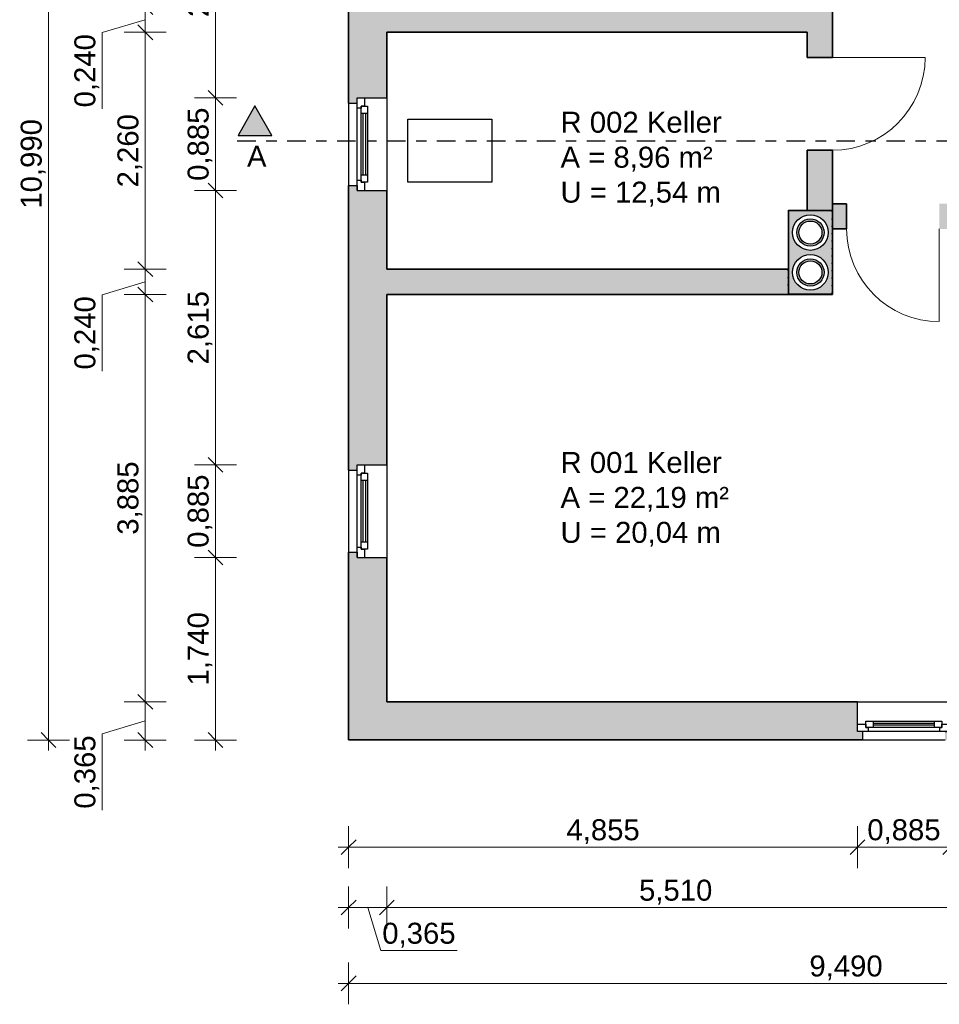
# Model space of a CAD drawing. Header units: millimetres. Extents: x 5 to 471, y 35 to 84.
# Tile 18 of 34: x 257.49 to 266.26, y 37.14 to 46.53. Entities that reach past the tile are written whole.
import ezdxf

# ---------------------------------------------------------------- set-up
doc = ezdxf.new("R2010")
doc.units = ezdxf.units.MM
doc.header["$MEASUREMENT"] = 0
doc.linetypes.add('Strichpunktlinie', pattern=[0.335139, 0.176389, -0.088194, 0, -0.070556])
doc.linetypes.add('Wipeout_Contour', pattern=[1, 0, -1])
for name, color, linetype, lineweight in [('1 Wandschnitt', 250, 'Continuous', 35), ('2 Türen', 252, 'Continuous', 18), ('3 Raumstempel', 251, 'Continuous', 15), ('4 Schraffuren', 252, 'Continuous', 13), ('5 Bemassung', 250, 'Continuous', 15)]:
    doc.layers.add(name, color=color, linetype=linetype, lineweight=lineweight)
for name, color, linetype in [('A_1 Sanitär', 7, 'Continuous'), ('P_ZE_BILD', 7, 'Continuous'), ('R_NT_INNENWAND', 7, 'Continuous'), ('R_TR_AUSSENWAND', 7, 'Continuous')]:
    doc.layers.add(name, color=color, linetype=linetype)
doc.styles.add('Cord 50', font='ARIAL.TTF', dxfattribs={"height": 0.2})
doc.styles.add('ERSTELLTER_STIL_1', font='ARIAL.TTF')
doc.styles.get("Standard").update_dxf_attribs({"font": 'txt', "bigfont": 'BIGFONT.SHX'})
doc.dimstyles.new('Cord 50', dxfattribs={"dimscale": 0, "dimtxt": 1, "dimasz": 0.005, "dimexe": 0.01, "dimexo": 0.03, "dimgap": 0.027, "dimtad": 1, "dimdec": 3, "dimzin": 0, "dimdsep": 46, "dimlunit": 6, "dimtxsty": 'Cord 50', "dimblk": 'MASSKETTE', "dimcen": 0.009, "dimse1": 1, "dimse2": 1, "dimclrd": 256, "dimclre": 256, "dimclrt": 256, "dimazin": 0, "dimtfac": 1, "dimtdec": 3, "dimtmove": 1, "dimatfit": 3, "dimldrblk": 'MASSKETTE', "dimfxl": 1, "dimtolj": 1, "dimtzin": 0, "dimlwd": -1, "dimlwe": -1, "dimarcsym": 0})
pattern_1 = [(45, (251.732174, 0.226745), (-0.03535534, 0.03535534), [])]

# ---------------------------------------------------------------- blocks, each defined once
blk = doc.blocks.new('Wand_59_2', base_point=(265.2412, 44.7142))
at = {"layer": 'R_NT_INNENWAND', "linetype": 'Continuous'}
h = blk.add_hatch(dxfattribs=at)
h.set_pattern_fill('MW_HLZ_0002', color=256, style=0, pattern_type=2)
h.set_pattern_definition(pattern_1)
h.paths.add_polyline_path([(265.2412, 44.7132), (265.2412, 43.9152), (265.2422, 43.9142), (265.2422, 44.7142)], flags=0)
for p, q in [((265.2412, 44.7132), (265.2412, 43.9152)), ((265.2422, 43.9142), (265.2422, 44.7142))]:
    blk.add_line(p, q, dxfattribs=at)
blk = doc.blocks.new('Wand_60_2', base_point=(265.2412, 43.9152))
at = {"layer": 'R_NT_INNENWAND', "linetype": 'Continuous'}
h = blk.add_hatch(dxfattribs=at)
h.set_pattern_fill('MW_HLZ_0002', color=256, style=0, pattern_type=2)
h.set_pattern_definition(pattern_1)
h.paths.add_polyline_path([(265.2412, 43.9152), (264.8232, 43.9152), (264.8222, 43.9142), (265.2422, 43.9142)], flags=0)
for p, q in [((264.8222, 43.9142), (265.2422, 43.9142)), ((265.2412, 43.9152), (264.8232, 43.9152))]:
    blk.add_line(p, q, dxfattribs=at)
blk = doc.blocks.new('Wand_61_2', base_point=(264.8222, 43.9142))
at = {"layer": 'R_NT_INNENWAND', "linetype": 'Continuous'}
h = blk.add_hatch(dxfattribs=at)
h.set_pattern_fill('MW_HLZ_0002', color=256, style=0, pattern_type=2)
h.set_pattern_definition(pattern_1)
h.paths.add_polyline_path([(264.8222, 43.9142), (264.8222, 44.1542), (264.8212, 44.1542)], flags=0)
for p, q in [((264.8222, 44.1542), (264.8212, 44.1542)), ((264.8222, 43.9142), (264.8222, 44.1542))]:
    blk.add_line(p, q, dxfattribs=at)
blk.add_point((264.8212, 44.1542), dxfattribs=at)
blk = doc.blocks.new('Wand_63_2', base_point=(264.8232, 43.9152))
at = {"layer": 'R_NT_INNENWAND', "linetype": 'Continuous'}
h = blk.add_hatch(dxfattribs=at)
h.set_pattern_fill('MW_HLZ_0002', color=256, style=0, pattern_type=2)
h.set_pattern_definition(pattern_1)
h.paths.add_polyline_path([(264.8232, 43.9152), (264.8232, 44.7132), (264.8222, 44.7132), (264.8222, 43.9142)], flags=0)
for p, q in [((264.8222, 44.7132), (264.8222, 43.9142)), ((264.8232, 43.9152), (264.8232, 44.7132))]:
    blk.add_line(p, q, dxfattribs=at)
blk = doc.blocks.new('Wand_64_2', base_point=(264.8222, 44.7142))
at = {"layer": 'R_NT_INNENWAND', "linetype": 'Continuous'}
h = blk.add_hatch(dxfattribs=at)
h.set_pattern_fill('MW_HLZ_0002', color=256, style=0, pattern_type=2)
h.set_pattern_definition(pattern_1)
h.paths.add_polyline_path([(264.8222, 44.7132), (265.2412, 44.7132), (265.2422, 44.7142), (264.8222, 44.7142)], flags=0)
for p, q in [((265.0022, 44.7142), (264.8222, 44.7142)), ((264.8222, 44.7142), (264.8222, 44.7132)), ((264.8232, 44.7132), (265.2412, 44.7132)), ((265.2422, 44.7142), (265.2412, 44.7142))]:
    blk.add_line(p, q, dxfattribs=at)
blk = doc.blocks.new('Schornstein_2_Zug 14_3')
at = {"layer": 'A_1 Sanitär', "linetype": 'Continuous'}
for p, q in [((-0.4, 0.21), (0.4, 0.21)), ((-0.4, -0.21), (-0.4, 0.21)), ((0.4, -0.21), (0.4, 0.21)), ((0.4, -0.21), (-0.4, -0.21))]:
    blk.add_line(p, q, dxfattribs=at)
for centre, radius in [((-0.19, 0), 0.17), ((-0.19, 0), 0.13), ((-0.19, 0), 0.11), ((0.19, 0), 0.17), ((0.19, 0), 0.13), ((0.19, 0), 0.11)]:
    blk.add_circle(centre, radius, dxfattribs=at)
blk = doc.blocks.new('1-Flügelfenster 14_7')
at = {"layer": 'R_TR_AUSSENWAND', "linetype": 'Continuous'}
for p, q in [((-0.3925, 0.08), (0.3925, 0.08)), ((-0.4425, -0.285), (0.4425, -0.285))]:
    blk.add_line(p, q, dxfattribs=at)
at = {"color": 254, "linetype": 'Wipeout_Contour', "lineweight": 0, "ltscale": 2.990836}
blk.add_wipeout([(-0.3425, 0), (-0.3425, -0.04), (0.3425, -0.04), (0.3425, 0)], dxfattribs=at).dxf.layer = 'R_TR_AUSSENWAND'
at = {"color": 254, "linetype": 'Wipeout_Contour', "lineweight": 0, "ltscale": 4.470569}
blk.add_wipeout([(-0.4425, -0.07), (-0.3625, -0.07), (-0.3625, -0.04), (-0.3425, -0.04), (-0.3425, 0), (-0.4425, 0)], dxfattribs=at).dxf.layer = 'R_TR_AUSSENWAND'
at = {"color": 254, "linetype": 'Wipeout_Contour', "lineweight": 0, "ltscale": 4.439402}
blk.add_wipeout([(0.4425, 0), (0.3425, 0), (0.3425, -0.04), (0.3625, -0.04), (0.3625, -0.07), (0.4425, -0.07)], dxfattribs=at).dxf.layer = 'R_TR_AUSSENWAND'
at = {"color": 254, "linetype": 'Wipeout_Contour', "lineweight": 0, "ltscale": 2.951685}
blk.add_wipeout([(-0.2925, -0.04), (-0.2925, -0.06), (0.2925, -0.06), (0.2925, -0.04)], dxfattribs=at).dxf.layer = 'R_TR_AUSSENWAND'
at = {"layer": 'R_TR_AUSSENWAND', "linetype": 'Continuous'}
for p, q in [((-0.4425, 0), (-0.4425, -0.07)), ((0.4425, 0), (0.4425, -0.07))]:
    blk.add_line(p, q, dxfattribs=at)
at = {"color": 254, "linetype": 'Wipeout_Contour', "lineweight": 0, "ltscale": 2.957543}
blk.add_wipeout([(-0.2925, -0.08), (-0.2925, -0.1), (0.2925, -0.1), (0.2925, -0.08)], dxfattribs=at).dxf.layer = 'R_TR_AUSSENWAND'
at = {"color": 254, "linetype": 'Wipeout_Contour', "lineweight": 0, "ltscale": 3.00026}
blk.add_wipeout([(-0.3625, -0.04), (-0.3625, -0.1), (-0.2925, -0.1), (-0.2925, -0.04)], dxfattribs=at).dxf.layer = 'R_TR_AUSSENWAND'
at = {"color": 254, "linetype": 'Wipeout_Contour', "lineweight": 0, "ltscale": 2.994327}
blk.add_wipeout([(0.2925, -0.04), (0.2925, -0.1), (0.3625, -0.1), (0.3625, -0.04)], dxfattribs=at).dxf.layer = 'R_TR_AUSSENWAND'
at = {"layer": 'R_TR_AUSSENWAND', "linetype": 'Continuous'}
for p, q in [((-0.3425, 0), (-0.4425, 0)), ((-0.3925, 0), (-0.4425, 0)), ((0.3425, 0), (-0.3425, 0)), ((-0.3425, -0.04), (-0.3425, 0)), ((0.4425, 0), (0.3425, 0)), ((0.3425, 0), (0.3425, -0.04)), ((0.3925, 0), (0.4425, 0)), ((-0.4425, -0.07), (-0.3625, -0.07)), ((-0.3625, -0.07), (-0.3625, -0.04)), ((-0.3625, -0.04), (-0.3425, -0.04)), ((-0.3625, -0.04), (-0.3625, -0.1)), ((0.3425, -0.04), (0.3625, -0.04)), ((0.3625, -0.04), (0.3625, -0.07)), ((0.3625, -0.1), (0.3625, -0.04)), ((0.3625, -0.07), (0.4425, -0.07))]:
    blk.add_line(p, q, dxfattribs=at)
at = {"color": 254, "linetype": 'Wipeout_Contour', "lineweight": 0, "ltscale": 2.954189}
blk.add_wipeout([(-0.2925, -0.08), (0.2925, -0.08), (0.2925, -0.06), (-0.2925, -0.06)], dxfattribs=at).dxf.layer = 'R_TR_AUSSENWAND'
at = {"layer": 'R_TR_AUSSENWAND', "linetype": 'Continuous'}
for p, q in [((-0.2925, -0.04), (-0.3625, -0.04)), ((0.2925, -0.04), (-0.2925, -0.04)), ((-0.2925, -0.1), (-0.2925, -0.04)), ((0.2925, -0.06), (-0.2925, -0.06)), ((-0.2925, -0.08), (0.2925, -0.08)), ((0.2925, -0.04), (0.2925, -0.1)), ((0.3625, -0.04), (0.2925, -0.04)), ((-0.3625, -0.1), (-0.2925, -0.1)), ((-0.2925, -0.1), (0.2925, -0.1)), ((0.2925, -0.1), (0.3625, -0.1))]:
    blk.add_line(p, q, dxfattribs=at)
blk = doc.blocks.new('1-Flügelfenster 14_5')
at = {"layer": 'R_TR_AUSSENWAND', "linetype": 'Continuous'}
for p, q in [((-0.3925, 0.08), (0.3925, 0.08)), ((-0.4425, -0.285), (0.4425, -0.285))]:
    blk.add_line(p, q, dxfattribs=at)
at = {"color": 254, "linetype": 'Wipeout_Contour', "lineweight": 0, "ltscale": 2.990836}
blk.add_wipeout([(-0.3425, 0), (-0.3425, -0.04), (0.3425, -0.04), (0.3425, 0)], dxfattribs=at).dxf.layer = 'R_TR_AUSSENWAND'
at = {"color": 254, "linetype": 'Wipeout_Contour', "lineweight": 0, "ltscale": 4.470569}
blk.add_wipeout([(-0.4425, -0.07), (-0.3625, -0.07), (-0.3625, -0.04), (-0.3425, -0.04), (-0.3425, 0), (-0.4425, 0)], dxfattribs=at).dxf.layer = 'R_TR_AUSSENWAND'
at = {"color": 254, "linetype": 'Wipeout_Contour', "lineweight": 0, "ltscale": 4.439402}
blk.add_wipeout([(0.4425, 0), (0.3425, 0), (0.3425, -0.04), (0.3625, -0.04), (0.3625, -0.07), (0.4425, -0.07)], dxfattribs=at).dxf.layer = 'R_TR_AUSSENWAND'
at = {"color": 254, "linetype": 'Wipeout_Contour', "lineweight": 0, "ltscale": 2.951685}
blk.add_wipeout([(-0.2925, -0.04), (-0.2925, -0.06), (0.2925, -0.06), (0.2925, -0.04)], dxfattribs=at).dxf.layer = 'R_TR_AUSSENWAND'
at = {"layer": 'R_TR_AUSSENWAND', "linetype": 'Continuous'}
for p, q in [((-0.4425, 0), (-0.4425, -0.07)), ((0.4425, 0), (0.4425, -0.07))]:
    blk.add_line(p, q, dxfattribs=at)
at = {"color": 254, "linetype": 'Wipeout_Contour', "lineweight": 0, "ltscale": 2.957543}
blk.add_wipeout([(-0.2925, -0.08), (-0.2925, -0.1), (0.2925, -0.1), (0.2925, -0.08)], dxfattribs=at).dxf.layer = 'R_TR_AUSSENWAND'
at = {"color": 254, "linetype": 'Wipeout_Contour', "lineweight": 0, "ltscale": 3.00026}
blk.add_wipeout([(-0.3625, -0.04), (-0.3625, -0.1), (-0.2925, -0.1), (-0.2925, -0.04)], dxfattribs=at).dxf.layer = 'R_TR_AUSSENWAND'
at = {"color": 254, "linetype": 'Wipeout_Contour', "lineweight": 0, "ltscale": 2.994327}
blk.add_wipeout([(0.2925, -0.04), (0.2925, -0.1), (0.3625, -0.1), (0.3625, -0.04)], dxfattribs=at).dxf.layer = 'R_TR_AUSSENWAND'
at = {"layer": 'R_TR_AUSSENWAND', "linetype": 'Continuous'}
for p, q in [((-0.3425, 0), (-0.4425, 0)), ((-0.3925, 0), (-0.4425, 0)), ((0.3425, 0), (-0.3425, 0)), ((-0.3425, -0.04), (-0.3425, 0)), ((0.4425, 0), (0.3425, 0)), ((0.3425, 0), (0.3425, -0.04)), ((0.3925, 0), (0.4425, 0)), ((-0.4425, -0.07), (-0.3625, -0.07)), ((-0.3625, -0.07), (-0.3625, -0.04)), ((-0.3625, -0.04), (-0.3425, -0.04)), ((-0.3625, -0.04), (-0.3625, -0.1)), ((0.3425, -0.04), (0.3625, -0.04)), ((0.3625, -0.04), (0.3625, -0.07)), ((0.3625, -0.1), (0.3625, -0.04)), ((0.3625, -0.07), (0.4425, -0.07))]:
    blk.add_line(p, q, dxfattribs=at)
at = {"color": 254, "linetype": 'Wipeout_Contour', "lineweight": 0, "ltscale": 2.954189}
blk.add_wipeout([(-0.2925, -0.08), (0.2925, -0.08), (0.2925, -0.06), (-0.2925, -0.06)], dxfattribs=at).dxf.layer = 'R_TR_AUSSENWAND'
at = {"layer": 'R_TR_AUSSENWAND', "linetype": 'Continuous'}
for p, q in [((-0.2925, -0.04), (-0.3625, -0.04)), ((0.2925, -0.04), (-0.2925, -0.04)), ((-0.2925, -0.1), (-0.2925, -0.04)), ((0.2925, -0.06), (-0.2925, -0.06)), ((-0.2925, -0.08), (0.2925, -0.08)), ((0.2925, -0.04), (0.2925, -0.1)), ((0.3625, -0.04), (0.2925, -0.04)), ((-0.3625, -0.1), (-0.2925, -0.1)), ((-0.2925, -0.1), (0.2925, -0.1)), ((0.2925, -0.1), (0.3625, -0.1))]:
    blk.add_line(p, q, dxfattribs=at)
blk = doc.blocks.new('MASSKETTE')
at = {"layer": '5 Bemassung'}
for p, q in [((0, -40), (0, 40)), ((0, 0), (-40, 0)), ((-14.1, -14.1), (0, 0)), ((0, 0), (14.1, 14.1)), ((0, 0), (20, 0)), ((0, 0), (0, 0))]:
    blk.add_line(p, q, dxfattribs=at)
blk = doc.blocks.new('*D589')
at = {"layer": '5 Bemassung'}
blk.add_line((266.3622, 38.6424), (265.4872, 38.6424), dxfattribs=at)
at = {"layer": 'Defpoints', "color": 0}
for p in [(265.4822, 39.9217), (266.3672, 39.9217), (265.4822, 38.6424)]:
    blk.add_point(p, dxfattribs=at)
at = {"layer": '5 Bemassung', "xscale": 0.005000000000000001, "yscale": 0.005000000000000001, "zscale": 0.005000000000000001, "rotation": 180}
blk.add_blockref('MASSKETTE', (265.4822, 38.6424), dxfattribs=at)
at = {"layer": '5 Bemassung', "xscale": 0.005000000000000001, "yscale": 0.005000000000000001, "zscale": 0.005000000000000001}
blk.add_blockref('MASSKETTE', (266.3672, 38.6424), dxfattribs=at)
at = {"layer": '5 Bemassung', "insert": (265.9247, 38.7895), "char_height": 0.2, "attachment_point": 5, "style": 'Cord 50'}
blk.add_mtext('\\A1;0,885', dxfattribs=at)
blk = doc.blocks.new('*D590')
at = {"layer": '5 Bemassung'}
blk.add_line((265.4772, 38.6424), (260.6322, 38.6424), dxfattribs=at)
at = {"layer": 'Defpoints', "color": 0}
for p in [(265.4822, 39.9217), (260.6272, 39.6642), (260.6272, 38.6424)]:
    blk.add_point(p, dxfattribs=at)
at = {"layer": '5 Bemassung', "xscale": 0.005000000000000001, "yscale": 0.005000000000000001, "zscale": 0.005000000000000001, "rotation": 180}
blk.add_blockref('MASSKETTE', (260.6272, 38.6424), dxfattribs=at)
at = {"layer": '5 Bemassung', "xscale": 0.005000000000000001, "yscale": 0.005000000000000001, "zscale": 0.005000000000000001}
blk.add_blockref('MASSKETTE', (265.4822, 38.6424), dxfattribs=at)
at = {"layer": '5 Bemassung', "insert": (263.0547, 38.7895), "char_height": 0.2, "attachment_point": 5, "style": 'Cord 50'}
blk.add_mtext('\\A1;4,855', dxfattribs=at)
blk = doc.blocks.new('*D591')
at = {"layer": '5 Bemassung'}
for p, q in [((260.6322, 38.0663), (260.9872, 38.0663)), ((260.9329, 37.6555), (260.8097, 38.0663)), ((261.6625, 37.6555), (260.9329, 37.6555))]:
    blk.add_line(p, q, dxfattribs=at)
at = {"layer": 'Defpoints', "color": 0}
for p in [(260.9922, 40.0292), (260.6272, 39.6642), (260.9922, 38.0663)]:
    blk.add_point(p, dxfattribs=at)
at = {"layer": '5 Bemassung', "xscale": 0.005000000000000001, "yscale": 0.005000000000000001, "zscale": 0.005000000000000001, "rotation": 180}
blk.add_blockref('MASSKETTE', (260.6272, 38.0663), dxfattribs=at)
at = {"layer": '5 Bemassung', "xscale": 0.005000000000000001, "yscale": 0.005000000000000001, "zscale": 0.005000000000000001}
blk.add_blockref('MASSKETTE', (260.9922, 38.0663), dxfattribs=at)
at = {"layer": '5 Bemassung', "insert": (261.2977, 37.8026), "char_height": 0.2, "attachment_point": 5, "style": 'Cord 50'}
blk.add_mtext('\\A1;0,365', dxfattribs=at)
blk = doc.blocks.new('*D592')
at = {"layer": '5 Bemassung'}
blk.add_line((260.9972, 38.0663), (266.4972, 38.0663), dxfattribs=at)
at = {"layer": 'Defpoints', "color": 0}
for p in [(260.9922, 40.0292), (266.5022, 40.0292), (266.5022, 38.0663)]:
    blk.add_point(p, dxfattribs=at)
at = {"layer": '5 Bemassung', "xscale": 0.005000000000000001, "yscale": 0.005000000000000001, "zscale": 0.005000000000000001, "rotation": 180}
blk.add_blockref('MASSKETTE', (260.9922, 38.0663), dxfattribs=at)
at = {"layer": '5 Bemassung', "xscale": 0.005000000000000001, "yscale": 0.005000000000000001, "zscale": 0.005000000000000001}
blk.add_blockref('MASSKETTE', (266.5022, 38.0663), dxfattribs=at)
at = {"layer": '5 Bemassung', "insert": (263.7472, 38.2134), "char_height": 0.2, "attachment_point": 5, "style": 'Cord 50'}
blk.add_mtext('\\A1;5,510', dxfattribs=at)
blk = doc.blocks.new('*D596')
at = {"layer": '5 Bemassung'}
blk.add_line((260.6322, 37.3434), (270.1122, 37.3434), dxfattribs=at)
at = {"layer": 'Defpoints', "color": 0}
for p in [(260.6272, 39.6642), (270.1172, 39.6642), (270.1172, 37.3434)]:
    blk.add_point(p, dxfattribs=at)
at = {"layer": '5 Bemassung', "xscale": 0.005000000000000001, "yscale": 0.005000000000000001, "zscale": 0.005000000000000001, "rotation": 180}
blk.add_blockref('MASSKETTE', (260.6272, 37.3434), dxfattribs=at)
at = {"layer": '5 Bemassung', "xscale": 0.005000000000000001, "yscale": 0.005000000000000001, "zscale": 0.005000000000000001}
blk.add_blockref('MASSKETTE', (270.1172, 37.3434), dxfattribs=at)
at = {"layer": '5 Bemassung', "insert": (265.3722, 37.4905), "char_height": 0.2, "attachment_point": 5, "style": 'Cord 50'}
blk.add_mtext('\\A1;9,490', dxfattribs=at)
blk = doc.blocks.new('*D599')
at = {"layer": '5 Bemassung'}
blk.add_line((259.3569, 48.0242), (259.3569, 45.7942), dxfattribs=at)
at = {"layer": 'Defpoints', "color": 0}
for p in [(260.9922, 48.0292), (259.3569, 45.7892), (260.8847, 45.7892)]:
    blk.add_point(p, dxfattribs=at)
at = {"layer": '5 Bemassung', "xscale": 0.005000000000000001, "yscale": 0.005000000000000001, "zscale": 0.005000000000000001}
for p, rotation in [((259.3569, 48.0292), 90), ((259.3569, 45.7892), 270)]:
    blk.add_blockref('MASSKETTE', p, dxfattribs=dict(at, rotation=rotation))
at = {"layer": '5 Bemassung', "insert": (259.2098, 46.9092), "char_height": 0.2, "attachment_point": 5, "rotation": 90, "style": 'Cord 50'}
blk.add_mtext('\\A1;2,240', dxfattribs=at)
blk = doc.blocks.new('*D600')
at = {"layer": '5 Bemassung'}
blk.add_line((259.3569, 45.7842), (259.3569, 44.9092), dxfattribs=at)
at = {"layer": 'Defpoints', "color": 0}
for p in [(260.8847, 45.7892), (259.3569, 44.9042), (260.8847, 44.9042)]:
    blk.add_point(p, dxfattribs=at)
at = {"layer": '5 Bemassung', "xscale": 0.005000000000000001, "yscale": 0.005000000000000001, "zscale": 0.005000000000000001}
for p, rotation in [((259.3569, 45.7892), 90), ((259.3569, 44.9042), 270)]:
    blk.add_blockref('MASSKETTE', p, dxfattribs=dict(at, rotation=rotation))
at = {"layer": '5 Bemassung', "insert": (259.2098, 45.3467), "char_height": 0.2, "attachment_point": 5, "rotation": 90, "style": 'Cord 50'}
blk.add_mtext('\\A1;0,885', dxfattribs=at)
blk = doc.blocks.new('*D601')
at = {"layer": '5 Bemassung'}
blk.add_line((259.3569, 44.8992), (259.3569, 42.2942), dxfattribs=at)
at = {"layer": 'Defpoints', "color": 0}
for p in [(260.8847, 44.9042), (259.3569, 42.2892), (260.8847, 42.2892)]:
    blk.add_point(p, dxfattribs=at)
at = {"layer": '5 Bemassung', "xscale": 0.005000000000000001, "yscale": 0.005000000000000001, "zscale": 0.005000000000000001}
for p, rotation in [((259.3569, 44.9042), 90), ((259.3569, 42.2892), 270)]:
    blk.add_blockref('MASSKETTE', p, dxfattribs=dict(at, rotation=rotation))
at = {"layer": '5 Bemassung', "insert": (259.2098, 43.5967), "char_height": 0.2, "attachment_point": 5, "rotation": 90, "style": 'Cord 50'}
blk.add_mtext('\\A1;2,615', dxfattribs=at)
blk = doc.blocks.new('*D602')
at = {"layer": '5 Bemassung'}
blk.add_line((259.3569, 42.2842), (259.3569, 41.4092), dxfattribs=at)
at = {"layer": 'Defpoints', "color": 0}
for p in [(260.8847, 42.2892), (259.3569, 41.4042), (260.8847, 41.4042)]:
    blk.add_point(p, dxfattribs=at)
at = {"layer": '5 Bemassung', "xscale": 0.005000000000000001, "yscale": 0.005000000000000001, "zscale": 0.005000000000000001}
for p, rotation in [((259.3569, 42.2892), 90), ((259.3569, 41.4042), 270)]:
    blk.add_blockref('MASSKETTE', p, dxfattribs=dict(at, rotation=rotation))
at = {"layer": '5 Bemassung', "insert": (259.2098, 41.8467), "char_height": 0.2, "attachment_point": 5, "rotation": 90, "style": 'Cord 50'}
blk.add_mtext('\\A1;0,885', dxfattribs=at)
blk = doc.blocks.new('*D603')
at = {"layer": '5 Bemassung'}
blk.add_line((259.3569, 41.3992), (259.3569, 39.6692), dxfattribs=at)
at = {"layer": 'Defpoints', "color": 0}
for p in [(260.8847, 41.4042), (259.3569, 39.6642), (260.6272, 39.6642)]:
    blk.add_point(p, dxfattribs=at)
at = {"layer": '5 Bemassung', "xscale": 0.005000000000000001, "yscale": 0.005000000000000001, "zscale": 0.005000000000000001}
for p, rotation in [((259.3569, 41.4042), 90), ((259.3569, 39.6642), 270)]:
    blk.add_blockref('MASSKETTE', p, dxfattribs=dict(at, rotation=rotation))
at = {"layer": '5 Bemassung', "insert": (259.2098, 40.5342), "char_height": 0.2, "attachment_point": 5, "rotation": 90, "style": 'Cord 50'}
blk.add_mtext('\\A1;1,740', dxfattribs=at)
blk = doc.blocks.new('*D604')
at = {"layer": '5 Bemassung'}
for p, q in [((258.6872, 39.6692), (258.6872, 40.0242)), ((258.2764, 39.7235), (258.6872, 39.8467)), ((258.2764, 38.9939), (258.2764, 39.7235))]:
    blk.add_line(p, q, dxfattribs=at)
at = {"layer": 'Defpoints', "color": 0}
for p in [(258.6872, 40.0292), (260.9922, 40.0292), (260.6272, 39.6642)]:
    blk.add_point(p, dxfattribs=at)
at = {"layer": '5 Bemassung', "xscale": 0.005000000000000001, "yscale": 0.005000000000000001, "zscale": 0.005000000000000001}
for p, rotation in [((258.6872, 40.0292), 90), ((258.6872, 39.6642), 270)]:
    blk.add_blockref('MASSKETTE', p, dxfattribs=dict(at, rotation=rotation))
at = {"layer": '5 Bemassung', "insert": (258.1293, 39.3587), "char_height": 0.2, "attachment_point": 5, "rotation": 90, "style": 'Cord 50'}
blk.add_mtext('\\A1;0,365', dxfattribs=at)
blk = doc.blocks.new('*D605')
at = {"layer": '5 Bemassung'}
blk.add_line((258.6872, 40.0342), (258.6872, 43.9092), dxfattribs=at)
at = {"layer": 'Defpoints', "color": 0}
for p in [(258.6872, 43.9142), (260.9922, 43.9142), (260.9922, 40.0292)]:
    blk.add_point(p, dxfattribs=at)
at = {"layer": '5 Bemassung', "xscale": 0.005000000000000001, "yscale": 0.005000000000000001, "zscale": 0.005000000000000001}
for p, rotation in [((258.6872, 43.9142), 90), ((258.6872, 40.0292), 270)]:
    blk.add_blockref('MASSKETTE', p, dxfattribs=dict(at, rotation=rotation))
at = {"layer": '5 Bemassung', "insert": (258.5401, 41.9717), "char_height": 0.2, "attachment_point": 5, "rotation": 90, "style": 'Cord 50'}
blk.add_mtext('\\A1;3,885', dxfattribs=at)
blk = doc.blocks.new('*D606')
at = {"layer": '5 Bemassung'}
for p, q in [((258.6872, 43.9192), (258.6872, 44.1492)), ((258.2764, 43.911), (258.6872, 44.0342)), ((258.2764, 43.1836), (258.2764, 43.911))]:
    blk.add_line(p, q, dxfattribs=at)
at = {"layer": 'Defpoints', "color": 0}
for p in [(258.6872, 44.1542), (260.9922, 44.1542), (260.9922, 43.9142)]:
    blk.add_point(p, dxfattribs=at)
at = {"layer": '5 Bemassung', "xscale": 0.005000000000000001, "yscale": 0.005000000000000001, "zscale": 0.005000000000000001}
for p, rotation in [((258.6872, 44.1542), 90), ((258.6872, 43.9142), 270)]:
    blk.add_blockref('MASSKETTE', p, dxfattribs=dict(at, rotation=rotation))
at = {"layer": '5 Bemassung', "insert": (258.1293, 43.5473), "char_height": 0.2, "attachment_point": 5, "rotation": 90, "style": 'Cord 50'}
blk.add_mtext('\\A1;0,240', dxfattribs=at)
blk = doc.blocks.new('*D607')
at = {"layer": '5 Bemassung'}
blk.add_line((258.6872, 44.1592), (258.6872, 46.4092), dxfattribs=at)
at = {"layer": 'Defpoints', "color": 0}
for p in [(258.6872, 46.4142), (260.9922, 46.4142), (260.9922, 44.1542)]:
    blk.add_point(p, dxfattribs=at)
at = {"layer": '5 Bemassung', "xscale": 0.005000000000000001, "yscale": 0.005000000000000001, "zscale": 0.005000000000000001}
for p, rotation in [((258.6872, 46.4142), 90), ((258.6872, 44.1542), 270)]:
    blk.add_blockref('MASSKETTE', p, dxfattribs=dict(at, rotation=rotation))
at = {"layer": '5 Bemassung', "insert": (258.5401, 45.2842), "char_height": 0.2, "attachment_point": 5, "rotation": 90, "style": 'Cord 50'}
blk.add_mtext('\\A1;2,260', dxfattribs=at)
blk = doc.blocks.new('*D608')
at = {"layer": '5 Bemassung'}
for p, q in [((258.6872, 46.4192), (258.6872, 46.6492)), ((258.2764, 46.411), (258.6872, 46.5342)), ((258.2764, 45.6836), (258.2764, 46.411))]:
    blk.add_line(p, q, dxfattribs=at)
at = {"layer": 'Defpoints', "color": 0}
for p in [(258.6872, 46.6542), (260.9922, 46.6542), (260.9922, 46.4142)]:
    blk.add_point(p, dxfattribs=at)
at = {"layer": '5 Bemassung', "xscale": 0.005000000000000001, "yscale": 0.005000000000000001, "zscale": 0.005000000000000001}
for p, rotation in [((258.6872, 46.6542), 90), ((258.6872, 46.4142), 270)]:
    blk.add_blockref('MASSKETTE', p, dxfattribs=dict(at, rotation=rotation))
at = {"layer": '5 Bemassung', "insert": (258.1293, 46.0473), "char_height": 0.2, "attachment_point": 5, "rotation": 90, "style": 'Cord 50'}
blk.add_mtext('\\A1;0,240', dxfattribs=at)
blk = doc.blocks.new('*D611')
at = {"layer": '5 Bemassung'}
blk.add_line((257.7646, 50.6492), (257.7646, 39.6692), dxfattribs=at)
at = {"layer": 'Defpoints', "color": 0}
for p in [(260.6272, 50.6542), (257.7646, 39.6642), (260.6272, 39.6642)]:
    blk.add_point(p, dxfattribs=at)
at = {"layer": '5 Bemassung', "xscale": 0.005000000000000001, "yscale": 0.005000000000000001, "zscale": 0.005000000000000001}
for p, rotation in [((257.7646, 50.6542), 90), ((257.7646, 39.6642), 270)]:
    blk.add_blockref('MASSKETTE', p, dxfattribs=dict(at, rotation=rotation))
at = {"layer": '5 Bemassung', "insert": (257.6175, 45.1592), "char_height": 0.2, "attachment_point": 5, "rotation": 90, "style": 'Cord 50'}
blk.add_mtext('\\A1;10,990', dxfattribs=at)

msp = doc.modelspace()

# ---------------------------------------------------------------- hatches: boundary and pattern name
at = {"layer": '4 Schraffuren'}
h = msp.add_hatch(color=256, dxfattribs=at)
h.paths.add_polyline_path([(266.26217, 44.77924), (266.26217, 44.53924), (266.50217, 44.53924), (266.50217, 40.02924), (266.36717, 40.02924), (266.36717, 40.02924), (266.36717, 39.81424), (266.36717, 39.74424), (266.31717, 39.74424), (266.31717, 39.66424), (266.31717, 39.66424), (270.11717, 39.66424), (270.11717, 41.41424), (270.11717, 41.41424), (270.03717, 41.41424), (270.03717, 41.36424), (269.96717, 41.36424), (269.75217, 41.36424), (269.75217, 41.36424), (269.75217, 40.02924), (266.74217, 40.02924), (266.74217, 44.53924), (266.86717, 44.53924), (266.86717, 44.77924), (266.74217, 44.77924), (266.74217, 45.37835), (266.50217, 45.37835), (266.50217, 44.77924)])
h.paths.add_polyline_path([(266.74217, 47.78924), (269.75217, 47.78924), (269.75217, 47.15424), (269.75217, 47.15424), (269.96717, 47.15424), (270.03717, 47.15424), (270.03717, 47.10424), (270.11717, 47.10424), (270.11717, 47.10424), (270.11717, 50.65424), (260.62717, 50.65424), (260.62717, 48.86424), (260.62717, 48.86424), (260.70717, 48.86424), (260.70717, 48.91424), (260.77717, 48.91424), (260.99217, 48.91424), (260.99217, 48.91424), (260.99217, 50.28924), (265.00217, 50.28924), (265.00217, 47.66424), (265.00217, 47.66424), (265.24217, 47.66424), (265.24217, 47.66424), (265.24217, 50.28924), (269.75217, 50.28924), (269.75217, 48.02924), (266.50217, 48.02924), (266.50217, 47.66424), (266.74217, 47.66424), (266.74217, 47.66424)])
h.paths.add_polyline_path([(266.50217, 46.77924), (266.50217, 45.37835), (266.74217, 45.37835), (266.74217, 46.77924), (266.74217, 46.77924)])
h = msp.add_hatch(color=256, dxfattribs=at)
h.paths.add_polyline_path([(265.24217, 46.77924), (265.00217, 46.77924), (265.00217, 46.77924), (265.00217, 46.65424), (260.99217, 46.65424), (260.99217, 48.02924), (260.99217, 48.02924), (260.77717, 48.02924), (260.70717, 48.02924), (260.70717, 48.07924), (260.62717, 48.07924), (260.62717, 48.07924), (260.62717, 45.73924), (260.62717, 45.73924), (260.70717, 45.73924), (260.70717, 45.78924), (260.77717, 45.78924), (260.99217, 45.78924), (260.99217, 45.78924), (260.99217, 46.41424), (265.00217, 46.41424), (265.00217, 46.17424), (265.00217, 46.17424), (265.24217, 46.17424), (265.24217, 46.17424), (265.24217, 46.77924)])
h.paths.add_polyline_path([(265.24117, 44.71324), (265.24117, 44.53924), (265.24217, 44.53924), (265.37717, 44.53924), (265.37717, 44.77924), (265.24217, 44.77924), (265.24217, 44.71424)])
h.paths.add_polyline_path([(264.82217, 43.91424), (264.82217, 44.15424), (264.82117, 44.15424), (260.99217, 44.15424), (260.99217, 44.90424), (260.99217, 44.90424), (260.77717, 44.90424), (260.70717, 44.90424), (260.70717, 44.95424), (260.62717, 44.95424), (260.62717, 44.95424), (260.62717, 42.23924), (260.62717, 42.23924), (260.70717, 42.23924), (260.70717, 42.28924), (260.77717, 42.28924), (260.99217, 42.28924), (260.99217, 42.28924), (260.99217, 43.91424), (264.82217, 43.91424)])
h.paths.add_polyline_path([(265.00217, 44.71424), (265.24217, 44.71424), (265.24217, 44.71424), (265.24217, 44.77924), (265.24217, 45.28924), (265.24217, 45.28924), (265.00217, 45.28924), (265.00217, 45.28924), (265.00217, 44.71424)])
h = msp.add_hatch(color=256, dxfattribs=at)
h.paths.add_polyline_path([(265.24117, 44.53924), (265.24117, 44.71324), (265.24217, 44.71424), (265.00217, 44.71424), (265.00217, 44.71424), (264.8731, 44.71424), (264.8731, 44.71324), (264.82317, 44.71324), (264.82217, 44.71324), (264.82217, 44.33424), (264.82317, 44.33424), (264.82317, 44.15424), (264.82217, 44.15424), (264.82217, 43.91424), (264.82317, 43.91524), (265.24117, 43.91524), (265.24217, 43.91424), (265.24217, 44.53924)])
h.paths.add_polyline_path([(265.20217, 44.12424, -1), (264.86217, 44.12424, -1)], flags=16)
h.paths.add_polyline_path([(265.20217, 44.50424, -1), (264.86217, 44.50424, -1)], flags=16)
h.paths.add_polyline_path([(265.16217, 44.12424, 1), (264.90217, 44.12424, 1)], flags=0)
h.paths.add_polyline_path([(265.14217, 44.12424, -1), (264.92217, 44.12424, -1)], flags=0)
h.paths.add_polyline_path([(265.16217, 44.50424, 1), (264.90217, 44.50424, 1)], flags=0)
h.paths.add_polyline_path([(265.14217, 44.50424, -1), (264.92217, 44.50424, -1)], flags=0)
msp.add_hatch(color=256, dxfattribs=at).paths.add_polyline_path([(260.77717, 41.40424), (260.70717, 41.40424), (260.70717, 41.45424), (260.62717, 41.45424), (260.62717, 41.45424), (260.62717, 39.66424), (265.53217, 39.66424), (265.53217, 39.66424), (265.53217, 39.74424), (265.48217, 39.74424), (265.48217, 39.81424), (265.48217, 40.02924), (265.48217, 40.02924), (260.99217, 40.02924), (260.99217, 41.40424), (260.99217, 41.40424)])
at = {"layer": 'P_ZE_BILD', "linetype": 'Continuous', "lineweight": 18}
msp.add_hatch(color=9, dxfattribs=at).paths.add_polyline_path([(259.57441, 45.42835), (259.89585, 45.42835), (259.73244, 45.71138)], flags=0)

# ---------------------------------------------------------------- linework, layer by layer
at = {"layer": '1 Wandschnitt', "linetype": 'Continuous'}
for p, q in [((260.62717, 48.07924), (260.62717, 45.73924)), ((265.24217, 46.17424), (265.24217, 46.77924)), ((260.99217, 46.41424), (265.00217, 46.41424)), ((260.99217, 45.78924), (260.99217, 46.41424)), ((265.00217, 46.41424), (265.00217, 46.17424)), ((265.24217, 46.17424), (265.00217, 46.17424)), ((265.24217, 45.28924), (265.00217, 45.28924)), ((265.00217, 45.28924), (265.00217, 44.71424)), ((265.24217, 44.71424), (265.24217, 45.28924)), ((260.62717, 44.95424), (260.62717, 42.23924)), ((260.99217, 44.15424), (260.99217, 44.90424)), ((265.37717, 44.77924), (265.24217, 44.77924)), ((265.24217, 44.77924), (265.24217, 44.53924)), ((265.37717, 44.53924), (265.37717, 44.77924)), ((265.24217, 44.53924), (265.37717, 44.53924)), ((264.82117, 44.15424), (260.99217, 44.15424)), ((260.99217, 43.91424), (264.82217, 43.91424)), ((260.99217, 42.28924), (260.99217, 43.91424)), ((260.62717, 41.45424), (260.62717, 39.66424)), ((260.99217, 40.02924), (260.99217, 41.40424)), ((265.48217, 40.02924), (260.99217, 40.02924)), ((260.62717, 39.66424), (265.53217, 39.66424))]:
    msp.add_line(p, q, dxfattribs=at)
at = {"layer": '2 Türen', "linetype": 'Continuous'}
for p, q in [((265.24217, 46.17424), (266.12717, 46.17424)), ((266.26217, 44.53924), (266.26217, 43.65424))]:
    msp.add_line(p, q, dxfattribs=at)
for centre, start, end in [((265.24217, 46.17424), 270, 0), ((266.26217, 44.53924), 180, 270)]:
    msp.add_arc(centre, 0.885, start, end, dxfattribs=at)
at = {"layer": 'P_ZE_BILD', "linetype": 'Continuous'}
for p, q in [((259.73244, 45.71138), (259.57441, 45.42835)), ((259.89585, 45.42835), (259.73244, 45.71138)), ((259.57441, 45.42835), (259.89585, 45.42835))]:
    msp.add_line(p, q, dxfattribs=at)
at = {"layer": 'P_ZE_BILD', "linetype": 'Strichpunktlinie'}
msp.add_line((259.56453, 45.37835), (271.7531, 45.37835), dxfattribs=at)
at = {"layer": 'P_ZE_BILD', "color": 255, "linetype": 'Continuous', "lineweight": 18, "flags": 128}
msp.add_lwpolyline([(259.57441, 45.42835), (259.89585, 45.42835), (259.73244, 45.71138)], close=True, dxfattribs=at)
at = {"layer": 'R_NT_INNENWAND', "linetype": 'Continuous'}
for p, q in [((261.19217, 45.58424), (261.99217, 45.58424)), ((261.19217, 44.98424), (261.19217, 45.58424)), ((261.99217, 45.58424), (261.99217, 44.98424)), ((261.99217, 44.98424), (261.19217, 44.98424))]:
    msp.add_line(p, q, dxfattribs=at)
at = {"layer": 'R_TR_AUSSENWAND', "linetype": 'Continuous'}
for p, q in [((260.62717, 45.73924), (260.70717, 45.73924)), ((260.70717, 45.73924), (260.70717, 45.78924)), ((260.70717, 45.78924), (260.77717, 45.78924)), ((260.77717, 45.78924), (260.99217, 45.78924)), ((260.62717, 44.95424), (260.70717, 44.95424)), ((260.70717, 44.95424), (260.70717, 44.90424)), ((260.70717, 44.90424), (260.77717, 44.90424)), ((260.77717, 44.90424), (260.99217, 44.90424)), ((260.70717, 42.23924), (260.70717, 42.28924)), ((260.70717, 42.28924), (260.77717, 42.28924)), ((260.77717, 42.28924), (260.99217, 42.28924)), ((260.62717, 42.23924), (260.70717, 42.23924)), ((260.62717, 41.45424), (260.70717, 41.45424)), ((260.70717, 41.45424), (260.70717, 41.40424)), ((260.70717, 41.40424), (260.77717, 41.40424)), ((260.77717, 41.40424), (260.99217, 41.40424)), ((265.48217, 39.81424), (265.48217, 40.02924)), ((265.48217, 39.74424), (265.48217, 39.81424)), ((265.53217, 39.74424), (265.48217, 39.74424)), ((265.53217, 39.66424), (265.53217, 39.74424))]:
    msp.add_line(p, q, dxfattribs=at)

# ---------------------------------------------------------------- block references
at = {"layer": 'A_1 Sanitär', "linetype": 'Continuous', "rotation": 90}
msp.add_blockref('Schornstein_2_Zug 14_3', (265.03217, 44.31424), dxfattribs=at)
at = {"layer": 'R_NT_INNENWAND'}
for name, p in [('Wand_64_2', (264.82217, 44.71424)), ('Wand_63_2', (264.82317, 43.91524)), ('Wand_59_2', (265.24117, 44.71424)), ('Wand_61_2', (264.82217, 43.91424)), ('Wand_60_2', (265.24117, 43.91524))]:
    msp.add_blockref(name, p, dxfattribs=at)

# ---------------------------------------------------------------- texts
at = {"layer": '3 Raumstempel', "char_height": 0.2, "width": 3.3667603, "attachment_point": 1}
for s, insert in [('\\fArial|b0|i0;R 002 Keller\\PA = 8,96 m²\\PU = 12,54 m', (262.64858, 45.65626)), ('\\fArial|b0|i0;R 001 Keller\\PA = 22,19 m²\\PU = 20,04 m', (262.64858, 42.41153))]:
    msp.add_mtext(s, dxfattribs=dict(at, insert=insert))
at = {"layer": 'P_ZE_BILD', "linetype": 'Continuous', "insert": (259.75068, 45.33133), "char_height": 0.2, "attachment_point": 2, "style": 'ERSTELLTER_STIL_1'}
msp.add_mtext('{A}', dxfattribs=at)

# ---------------------------------------------------------------- dimensions: what is measured, and where the dimension line sits
at = {"layer": '5 Bemassung'}
for base, p1, p2, picture, middle in [((258.6872, 44.15424), (260.99217, 43.91424), (260.99217, 44.15424), '*D606', (258.1293, 43.884)), ((258.6872, 40.02924), (260.62717, 39.66424), (260.99217, 40.02924), '*D604', (258.1293, 39.6965))]:
    dim = msp.add_linear_dim(base=base, p1=p1, p2=p2, angle=90, dimstyle='Cord 50', override={"dimscale": 1}, dxfattribs=at)
    dim.commit()
    dim.dimension.update_dxf_attribs({"geometry": picture, "text_midpoint": middle})
dim = msp.add_linear_dim(base=(260.99217, 38.06633), p1=(260.62717, 39.66424), p2=(260.99217, 40.02924), dimstyle='Cord 50', override={"dimscale": 1}, dxfattribs=at)
dim.commit()
dim.dimension.update_dxf_attribs({"geometry": '*D591', "text_midpoint": (260.95991, 37.80263)})

# ---------------------------------------------------------------- next in the draw order: block references
at = {"layer": 'R_TR_AUSSENWAND', "linetype": 'Continuous', "xscale": -1}
for name, p, rotation in [('1-Flügelfenster 14_5', (260.70717, 45.34674), 90), ('1-Flügelfenster 14_5', (260.70717, 41.84674), 90), ('1-Flügelfenster 14_7', (265.92467, 39.74424), 180)]:
    msp.add_blockref(name, p, dxfattribs=dict(at, rotation=rotation))

# ---------------------------------------------------------------- next in the draw order: dimensions: what is measured, and where the dimension line sits
at = {"layer": '5 Bemassung'}
for base, p1, p2, picture, middle in [((257.76464, 39.66424), (260.62717, 50.65424), (260.62717, 39.66424), '*D611', (257.61754, 45.15924)), ((259.35691, 45.78924), (260.99217, 48.02924), (260.88467, 45.78924), '*D599', (259.20981, 46.90924)), ((258.6872, 46.65424), (260.99217, 46.41424), (260.99217, 46.65424), '*D608', (258.1293, 46.384)), ((258.6872, 46.41424), (260.99217, 44.15424), (260.99217, 46.41424), '*D607', (258.5401, 45.28424)), ((259.35691, 44.90424), (260.88467, 45.78924), (260.88467, 44.90424), '*D600', (259.20981, 45.34674)), ((259.35691, 42.28924), (260.88467, 44.90424), (260.88467, 42.28924), '*D601', (259.20981, 43.59674)), ((258.6872, 43.91424), (260.99217, 40.02924), (260.99217, 43.91424), '*D605', (258.5401, 41.97174)), ((259.35691, 41.40424), (260.88467, 42.28924), (260.88467, 41.40424), '*D602', (259.20981, 41.84674)), ((259.35691, 39.66424), (260.88467, 41.40424), (260.62717, 39.66424), '*D603', (259.20981, 40.53424))]:
    dim = msp.add_linear_dim(base=base, p1=p1, p2=p2, angle=90, dimstyle='Cord 50', override={"dimscale": 1}, dxfattribs=at)
    dim.commit()
    dim.dimension.update_dxf_attribs({"geometry": picture, "text_midpoint": middle})
for base, p1, p2, picture, middle in [((266.50217, 38.06633), (260.99217, 40.02924), (266.50217, 40.02924), '*D592', (263.74717, 38.21343)), ((260.62717, 38.64235), (265.48217, 39.92174), (260.62717, 39.66424), '*D590', (263.05467, 38.78945)), ((265.48217, 38.64235), (266.36717, 39.92174), (265.48217, 39.92174), '*D589', (265.92467, 38.78945)), ((270.11717, 37.34337), (260.62717, 39.66424), (270.11717, 39.66424), '*D596', (265.37217, 37.49047))]:
    dim = msp.add_linear_dim(base=base, p1=p1, p2=p2, dimstyle='Cord 50', override={"dimscale": 1}, dxfattribs=at)
    dim.commit()
    dim.dimension.update_dxf_attribs({"geometry": picture, "text_midpoint": middle})

doc.saveas('drawing.dxf')
